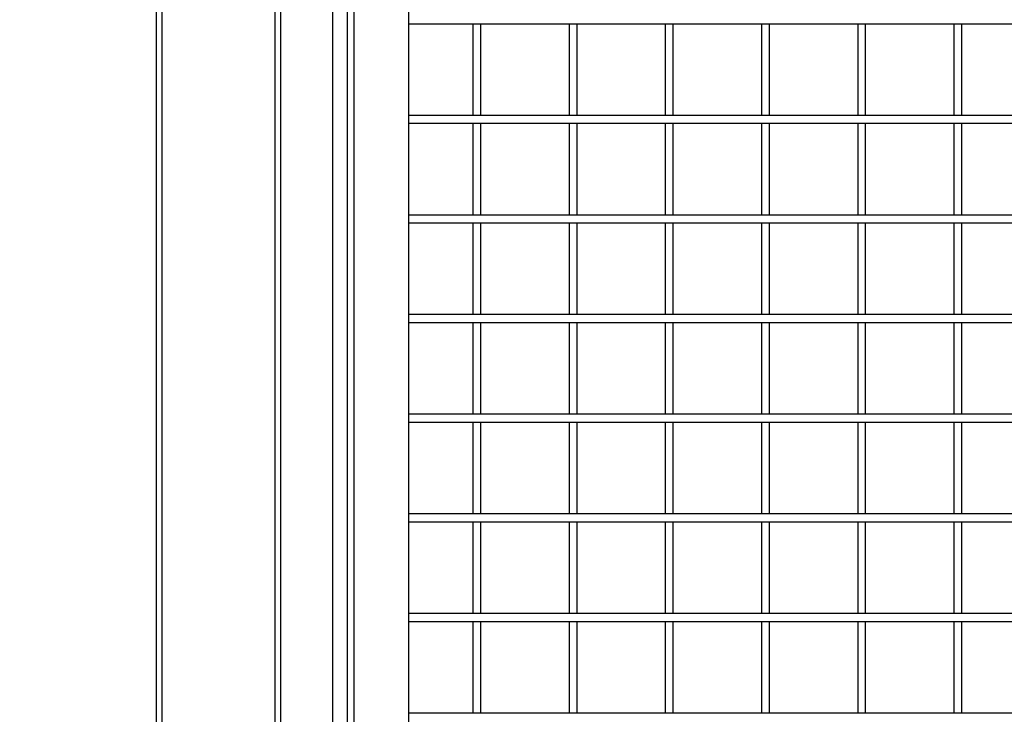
# Model space of a CAD drawing. Header units: inches. Extents: x 0.1 to 10.7, y 0.1 to 7.8.
# Tile 5 of 46: x 3.018 to 3.842, y 2.796 to 3.377. Entities that reach past the tile are written whole.
import ezdxf

# ---------------------------------------------------------------- set-up
doc = ezdxf.new("R2010")
doc.units = ezdxf.units.IN
doc.header["$MEASUREMENT"] = 0
doc.layers.add('DIMENSIONS', color=140, linetype='Continuous', lineweight=25)
doc.styles.add('SLDTEXTSTYLE0', font='TXT', dxfattribs={"width": 0.7})
doc.dimstyles.new('SLDDIMSTYLE1', dxfattribs={"dimtxt": 0.084961, "dimasz": 0.13, "dimexe": 0, "dimexo": 0.0625, "dimgap": 0.02124, "dimtad": 0, "dimtih": 1, "dimtoh": 1, "dimlfac": 24, "dimrnd": 1e-09, "dimzin": 12, "dimdsep": 46, "dimtxsty": 'SLDTEXTSTYLE0', "dimsah": 1, "dimcen": 0.09, "dimadec": 0, "dimazin": 3, "dimtfac": 1, "dimtofl": 0, "dimtmove": 0, "dimatfit": 3, "dimfxl": 0, "dimfrac": 2, "dimtolj": 1, "dimtzin": 12, "dimarcsym": 0})
doc.dimstyles.new('SLDDIMSTYLE2', dxfattribs={"dimtxt": 0.084961, "dimasz": 0.13, "dimexe": 0, "dimexo": 0.0625, "dimgap": 0.02124, "dimtad": 0, "dimtih": 1, "dimtoh": 1, "dimlfac": 24, "dimrnd": 1e-09, "dimzin": 4, "dimdsep": 46, "dimtxsty": 'SLDTEXTSTYLE0', "dimsah": 1, "dimcen": 0.09, "dimadec": 0, "dimazin": 1, "dimtfac": 1, "dimtofl": 0, "dimtmove": 0, "dimatfit": 3, "dimfxl": 0, "dimfrac": 2, "dimtolj": 1, "dimtzin": 12, "dimarcsym": 0})

# ---------------------------------------------------------------- blocks, each defined once
blk = doc.blocks.new('_D_2')
at = {"layer": 'DIMENSIONS'}
for p, q in [((3.24289, 5.08918), (2.50965, 5.08918)), ((2.63465, 5.08918), (2.63465, 4.06526)), ((2.43774, 3.9112), (2.40921, 3.9112)), ((2.40921, 3.9112), (2.40921, 3.77617)), ((2.83157, 3.9112), (2.8601, 3.9112)), ((2.8601, 3.9112), (2.8601, 3.77617)), ((2.40921, 3.77617), (2.43774, 3.77617)), ((2.8601, 3.77617), (2.83157, 3.77617)), ((2.63465, 2.33839), (2.63465, 3.75715)), ((3.24289, 2.33839), (2.50965, 2.33839))]:
    blk.add_line(p, q, dxfattribs=at)
for points in [[(2.63465, 5.08918), (2.61465, 4.95918), (2.65465, 4.95918)], [(2.63465, 2.33839), (2.65465, 2.46839), (2.61465, 2.46839)]]:
    blk.add_solid(points, dxfattribs=at)
at = {"layer": 'DIMENSIONS', "char_height": 0.083333, "attachment_point": 1, "style": 'SLDTEXTSTYLE0'}
for s, insert in [('66.02', (2.47308, 4.03765)), ('1676.9', (2.43774, 3.8836))]:
    blk.add_mtext(s, dxfattribs=dict(at, insert=insert))
blk = doc.blocks.new('_D_3')
at = {"layer": 'DIMENSIONS'}
for p, q in [((3.08252, 5.08918), (2.11615, 5.08918)), ((2.24115, 5.08918), (2.24115, 4.40795)), ((2.04424, 4.2539), (2.01571, 4.2539)), ((2.01571, 4.2539), (2.01571, 4.11887)), ((2.43807, 4.2539), (2.4666, 4.2539)), ((2.4666, 4.2539), (2.4666, 4.11887)), ((2.01571, 4.11887), (2.04424, 4.11887)), ((2.4666, 4.11887), (2.43807, 4.11887)), ((2.24115, 2.11002), (2.24115, 4.09985)), ((2.97835, 2.11002), (2.11615, 2.11002))]:
    blk.add_line(p, q, dxfattribs=at)
for points in [[(2.24115, 5.08918), (2.22115, 4.95918), (2.26115, 4.95918)], [(2.24115, 2.11002), (2.26115, 2.24002), (2.22115, 2.24002)]]:
    blk.add_solid(points, dxfattribs=at)
at = {"layer": 'DIMENSIONS', "char_height": 0.083333, "attachment_point": 1, "style": 'SLDTEXTSTYLE0'}
for s, insert in [('71.50', (2.07958, 4.38034)), ('1816.1', (2.04424, 4.22629))]:
    blk.add_mtext(s, dxfattribs=dict(at, insert=insert))

msp = doc.modelspace()

# ---------------------------------------------------------------- linework, layer by layer
for p, q in [((3.13252, 5.08918), (3.13252, 2.12564)), ((3.27988, 3.70637), (3.27988, 2.34139)), ((3.29212, 3.70637), (3.29212, 2.34139)), ((3.13752, 2.49543), (3.13752, 3.69335)), ((3.298, 2.39048), (3.298, 3.67827)), ((3.34367, 3.67827), (3.34367, 2.39048)), ((3.23169, 3.65948), (3.23169, 2.49543)), ((3.23669, 2.12564), (3.23669, 3.66185)), ((3.34367, 3.37339), (4.52011, 3.37339)), ((3.39741, 3.37339), (3.39741, 3.29673)), ((3.40408, 3.29673), (3.40408, 3.37339)), ((3.47791, 3.37339), (3.47791, 3.29673)), ((3.48457, 3.29673), (3.48457, 3.37339)), ((3.5584, 3.37339), (3.5584, 3.29673)), ((3.56507, 3.29673), (3.56507, 3.37339)), ((3.63889, 3.37339), (3.63889, 3.29673)), ((3.64556, 3.29673), (3.64556, 3.37339)), ((3.71939, 3.37339), (3.71939, 3.29673)), ((3.72605, 3.29673), (3.72605, 3.37339)), ((3.79988, 3.37339), (3.79988, 3.29673)), ((3.80655, 3.29673), (3.80655, 3.37339)), ((4.52011, 3.29673), (3.34367, 3.29673)), ((3.34367, 3.29006), (4.52011, 3.29006)), ((3.39741, 3.29006), (3.39741, 3.21339)), ((3.40408, 3.21339), (3.40408, 3.29006)), ((3.47791, 3.29006), (3.47791, 3.21339)), ((3.48457, 3.21339), (3.48457, 3.29006)), ((3.5584, 3.29006), (3.5584, 3.21339)), ((3.56507, 3.21339), (3.56507, 3.29006)), ((3.63889, 3.29006), (3.63889, 3.21339)), ((3.64556, 3.21339), (3.64556, 3.29006)), ((3.71939, 3.29006), (3.71939, 3.21339)), ((3.72605, 3.21339), (3.72605, 3.29006)), ((3.79988, 3.29006), (3.79988, 3.21339)), ((3.80655, 3.21339), (3.80655, 3.29006)), ((4.52011, 3.21339), (3.34367, 3.21339)), ((3.34367, 3.20673), (4.52011, 3.20673)), ((3.39741, 3.20673), (3.39741, 3.13006)), ((3.40408, 3.13006), (3.40408, 3.20673)), ((3.47791, 3.20673), (3.47791, 3.13006)), ((3.48457, 3.13006), (3.48457, 3.20673)), ((3.5584, 3.20673), (3.5584, 3.13006)), ((3.56507, 3.13006), (3.56507, 3.20673)), ((3.63889, 3.20673), (3.63889, 3.13006)), ((3.64556, 3.13006), (3.64556, 3.20673)), ((3.71939, 3.20673), (3.71939, 3.13006)), ((3.72605, 3.13006), (3.72605, 3.20673)), ((3.79988, 3.20673), (3.79988, 3.13006)), ((3.80655, 3.13006), (3.80655, 3.20673)), ((4.52011, 3.13006), (3.34367, 3.13006)), ((3.34367, 3.12339), (4.52011, 3.12339)), ((3.39741, 3.12339), (3.39741, 3.04673)), ((3.40408, 3.04673), (3.40408, 3.12339)), ((3.47791, 3.12339), (3.47791, 3.04673)), ((3.48457, 3.04673), (3.48457, 3.12339)), ((3.5584, 3.12339), (3.5584, 3.04673)), ((3.56507, 3.04673), (3.56507, 3.12339)), ((3.63889, 3.12339), (3.63889, 3.04673)), ((3.64556, 3.04673), (3.64556, 3.12339)), ((3.71939, 3.12339), (3.71939, 3.04673)), ((3.72605, 3.04673), (3.72605, 3.12339)), ((3.79988, 3.12339), (3.79988, 3.04673)), ((3.80655, 3.04673), (3.80655, 3.12339)), ((4.52011, 3.04673), (3.34367, 3.04673)), ((3.34367, 3.04006), (4.52011, 3.04006)), ((3.39741, 3.04006), (3.39741, 2.96339)), ((3.40408, 2.96339), (3.40408, 3.04006)), ((3.47791, 3.04006), (3.47791, 2.96339)), ((3.48457, 2.96339), (3.48457, 3.04006)), ((3.5584, 3.04006), (3.5584, 2.96339)), ((3.56507, 2.96339), (3.56507, 3.04006)), ((3.63889, 3.04006), (3.63889, 2.96339)), ((3.64556, 2.96339), (3.64556, 3.04006)), ((3.71939, 3.04006), (3.71939, 2.96339)), ((3.72605, 2.96339), (3.72605, 3.04006)), ((3.79988, 3.04006), (3.79988, 2.96339)), ((3.80655, 2.96339), (3.80655, 3.04006)), ((4.52011, 2.96339), (3.34367, 2.96339)), ((3.34367, 2.95673), (4.52011, 2.95673)), ((3.39741, 2.95673), (3.39741, 2.88006)), ((3.40408, 2.88006), (3.40408, 2.95673)), ((3.47791, 2.95673), (3.47791, 2.88006)), ((3.48457, 2.88006), (3.48457, 2.95673)), ((3.5584, 2.95673), (3.5584, 2.88006)), ((3.56507, 2.88006), (3.56507, 2.95673)), ((3.63889, 2.95673), (3.63889, 2.88006)), ((3.64556, 2.88006), (3.64556, 2.95673)), ((3.71939, 2.95673), (3.71939, 2.88006)), ((3.72605, 2.88006), (3.72605, 2.95673)), ((3.79988, 2.95673), (3.79988, 2.88006)), ((3.80655, 2.88006), (3.80655, 2.95673)), ((4.52011, 2.88006), (3.34367, 2.88006)), ((3.34367, 2.87339), (4.52011, 2.87339)), ((3.39741, 2.87339), (3.39741, 2.79673)), ((3.40408, 2.79673), (3.40408, 2.87339)), ((3.47791, 2.87339), (3.47791, 2.79673)), ((3.48457, 2.79673), (3.48457, 2.87339)), ((3.5584, 2.87339), (3.5584, 2.79673)), ((3.56507, 2.79673), (3.56507, 2.87339)), ((3.63889, 2.87339), (3.63889, 2.79673)), ((3.64556, 2.79673), (3.64556, 2.87339)), ((3.71939, 2.87339), (3.71939, 2.79673)), ((3.72605, 2.79673), (3.72605, 2.87339)), ((3.79988, 2.87339), (3.79988, 2.79673)), ((3.80655, 2.79673), (3.80655, 2.87339)), ((4.52011, 2.79673), (3.34367, 2.79673))]:
    msp.add_line(p, q)

# ---------------------------------------------------------------- dimensions: what is measured, and where the dimension line sits
at = {"layer": 'DIMENSIONS'}
for base, p1, p2, dimstyle, picture, middle in [((2.24115, 2.11002), (3.13252, 5.08918), (3.02835, 2.11002), 'SLDDIMSTYLE2', '_D_3', (2.24115, 4.2539)), ((2.63465, 2.33839), (3.29289, 5.08918), (3.29289, 2.33839), 'SLDDIMSTYLE1', '_D_2', (2.63465, 3.9112))]:
    dim = msp.add_linear_dim(base=base, p1=p1, p2=p2, angle=90, dimstyle=dimstyle, dxfattribs=at)
    dim.commit()
    dim.dimension.update_dxf_attribs({"geometry": picture, "text_midpoint": middle, "dimtype": 160})

doc.saveas('drawing.dxf')
